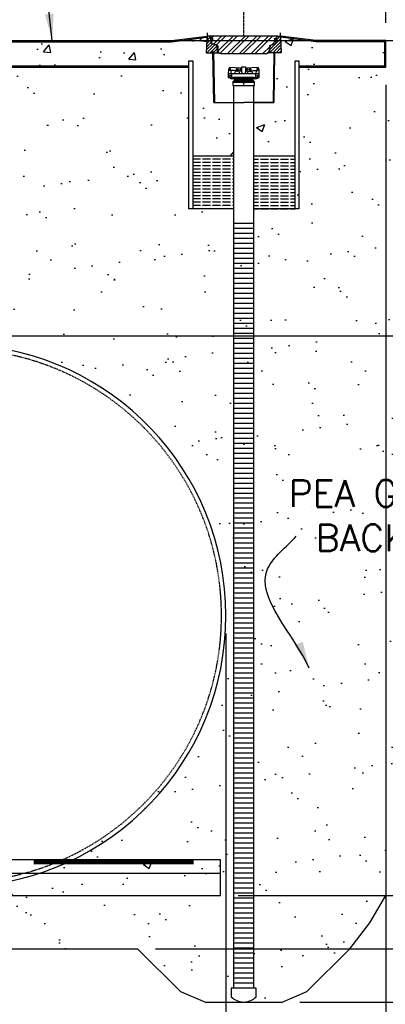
# Model space of a CAD drawing. Extents: x 1081 to 2220, y 0 to 2796.
# Tile 49 of 161: x 1829 to 1911, y 203 to 425. Entities that reach past the tile are written whole.
import ezdxf

# ---------------------------------------------------------------- set-up
doc = ezdxf.new("R2010")
doc.units = 0
doc.header["$MEASUREMENT"] = 0
doc.header["$PDSIZE"] = 1
doc.linetypes.add('CENTER1', pattern=[0.6625, 0.5, -0.075, 0.0125, -0.075])
doc.linetypes.add('HIDDEN3', pattern=[0.1875, 0.125, -0.0625])
doc.layers.get('DEFPOINTS').update_dxf_attribs({"linetype": 'CONTINUOUS'})
for name, color, linetype in [('ADAPTOR-RING', 3, 'CONTINUOUS'), ('BENTONITE', 3, 'CONTINUOUS'), ('BENTONITE-HATCH', 2, 'CONTINUOUS'), ('CENTERLINE', 3, 'CENTER1'), ('CONCRETE-HATCH', 2, 'CONTINUOUS'), ('DIM', 3, 'CONTINUOUS'), ('FREEZE-LINES', 8, 'CONTINUOUS'), ('MONITOR-WELL-COVER', 2, 'CONTINUOUS'), ('MONITOR-WELL-COVER-HATCH', 252, 'CONTINUOUS'), ('MONITOR-WELL-MANHOLE', 2, 'CONTINUOUS'), ('MONITOR-WELL-MANHOLE-HATCH', 7, 'CONTINUOUS'), ('PEAGRAVEL-HATCH', 3, 'CONTINUOUS'), ('PVC-4', 4, 'CONTINUOUS'), ('PVC-4-HATCH', 7, 'CONTINUOUS'), ('TANK-ANCHOR', 4, 'CONTINUOUS'), ('TANK-HOLE', 5, 'CONTINUOUS'), ('TANK-SLAB', 6, 'CONTINUOUS'), ('TANK-UST', 5, 'CONTINUOUS'), ('TEXT', 3, 'CONTINUOUS'), ('WELL-CAP', 3, 'CONTINUOUS')]:
    doc.layers.add(name, color=color, linetype=linetype)
doc.styles.add('SIMPLEX', font='simplex')
doc.dimstyles.new('DIM64', dxfattribs={"dimscale": 64, "dimtxt": 0.09375, "dimasz": 0.09375, "dimexe": 0.0625, "dimexo": 0.0625, "dimgap": 0.046875, "dimtad": 1, "dimdec": 4, "dimzin": 3, "dimdsep": 46, "dimlunit": 4, "dimtxsty": 'SIMPLEX', "dimcen": 0, "dimclrd": 256, "dimclre": 256, "dimclrt": 256, "dimadec": 0, "dimazin": 0, "dimtfac": 1, "dimtdec": 4, "dimtmove": 0, "dimatfit": 3, "dimfxl": 1, "dimfrac": 2, "dimtolj": 1, "dimtzin": 0, "dimarcsym": 0})
pattern_1 = [(45, (1451.304, 461.54994), (-0.3535534, 0.3535534), [])]

# ---------------------------------------------------------------- blocks, each defined once
blk = doc.blocks.new('*D15')
at = {"layer": 'DEFPOINTS', "color": 0, "transparency": 16777216}
for p in [(1875.12, 290.52), (1808.87, 173.52), (1808.87, 173.52)]:
    blk.add_point(p, dxfattribs=at)
at = {"layer": 'DIM', "lineweight": -2, "transparency": 16777216}
blk.add_line((1869.12, 173.52), (1814.87, 173.52), dxfattribs=at)
at = {"layer": 'DIM', "transparency": 16777216}
for points in [[(1814.87, 174.52), (1814.87, 172.52), (1808.87, 173.52)], [(1869.12, 174.52), (1869.12, 172.52), (1875.12, 173.52)]]:
    blk.add_solid(points, dxfattribs=at)
at = {"layer": 'DIM', "transparency": 16777216, "insert": (1841.96, 180.21), "char_height": 6, "attachment_point": 5, "style": 'SIMPLEX'}
blk.add_mtext('\\A1;5\'-6 1/4"', dxfattribs=at)
blk = doc.blocks.new('*D16')
at = {"layer": 'DEFPOINTS', "color": 0, "transparency": 16777216}
for p in [(1524.62, 290.52), (1875.12, 290.52), (1875.12, 155.02)]:
    blk.add_point(p, dxfattribs=at)
at = {"layer": 'DIM', "lineweight": -2, "transparency": 16777216}
for p, q in [((1524.62, 286.52), (1524.62, 151.02)), ((1875.12, 286.52), (1875.12, 151.02)), ((1530.62, 155.02), (1869.12, 155.02))]:
    blk.add_line(p, q, dxfattribs=at)
at = {"layer": 'DIM', "transparency": 16777216}
for points in [[(1530.62, 156.02), (1530.62, 154.02), (1524.62, 155.02)], [(1869.12, 156.02), (1869.12, 154.02), (1875.12, 155.02)]]:
    blk.add_solid(points, dxfattribs=at)
at = {"layer": 'DIM', "transparency": 16777216, "insert": (1699.87, 162.59), "char_height": 6, "attachment_point": 5, "style": 'SIMPLEX'}
blk.add_mtext('\\A1;29\'-2 1/2" (F.V. TANK LENGTH)', dxfattribs=at)
blk = doc.blocks.new('*D23')
at = {"layer": 'DEFPOINTS', "color": 0, "transparency": 16777216}
for p in [(1389.62, 410.01), (1911.12, 410.01), (1911.12, 136.52)]:
    blk.add_point(p, dxfattribs=at)
at = {"layer": 'DIM', "lineweight": -2, "transparency": 16777216}
for p, q in [((1389.62, 406.01), (1389.62, 132.52)), ((1911.12, 406.01), (1911.12, 132.52)), ((1395.62, 136.52), (1905.12, 136.52))]:
    blk.add_line(p, q, dxfattribs=at)
at = {"layer": 'DIM', "transparency": 16777216}
for points in [[(1395.62, 137.52), (1395.62, 135.52), (1389.62, 136.52)], [(1905.12, 137.52), (1905.12, 135.52), (1911.12, 136.52)]]:
    blk.add_solid(points, dxfattribs=at)
at = {"layer": 'DIM', "transparency": 16777216, "insert": (1650.37, 144.09), "char_height": 6, "attachment_point": 5, "style": 'SIMPLEX'}
blk.add_mtext('\\A1;43\'-5 1/2" (F.V. TANK SLAB)', dxfattribs=at)
blk = doc.blocks.new('*D24')
at = {"layer": 'DEFPOINTS', "color": 0, "transparency": 16777216}
for p in [(1911.12, 414.01), (1875.12, 155.02), (1911.12, 155.02)]:
    blk.add_point(p, dxfattribs=at)
at = {"layer": 'DIM', "lineweight": -2, "transparency": 16777216}
for p, q in [((1911.12, 410.01), (1911.12, 151.02)), ((1881.12, 155.02), (1905.12, 155.02))]:
    blk.add_line(p, q, dxfattribs=at)
at = {"layer": 'DIM', "transparency": 16777216}
for points in [[(1881.12, 156.02), (1881.12, 154.02), (1875.12, 155.02)], [(1905.12, 156.02), (1905.12, 154.02), (1911.12, 155.02)]]:
    blk.add_solid(points, dxfattribs=at)
at = {"layer": 'DIM', "transparency": 16777216, "insert": (1893.12, 161.59), "char_height": 6, "attachment_point": 5, "style": 'SIMPLEX'}
blk.add_mtext('\\A1;3\'-0"', dxfattribs=at)
blk = doc.blocks.new('*D25')
at = {"layer": 'DEFPOINTS', "color": 0, "transparency": 16777216}
for p in [(1811.37, 353.52), (2076.01, 353.52), (1873.87, 227.52)]:
    blk.add_point(p, dxfattribs=at)
at = {"layer": 'DIM', "lineweight": -2, "transparency": 16777216}
for p, q in [((1815.37, 353.52), (2080.01, 353.52)), ((2076.01, 233.52), (2076.01, 347.52)), ((1877.87, 227.52), (2080.01, 227.52))]:
    blk.add_line(p, q, dxfattribs=at)
at = {"layer": 'DIM', "transparency": 16777216}
for points in [[(2075.01, 347.52), (2077.01, 347.52), (2076.01, 353.52)], [(2075.01, 233.52), (2077.01, 233.52), (2076.01, 227.52)]]:
    blk.add_solid(points, dxfattribs=at)
at = {"layer": 'DIM', "transparency": 16777216, "insert": (2068.44, 290.52), "char_height": 6, "attachment_point": 5, "rotation": 90, "style": 'SIMPLEX'}
blk.add_mtext('\\A1;10\'-6" O.D. (F.V.)', dxfattribs=at)
blk = doc.blocks.new('*D26')
at = {"layer": 'DEFPOINTS', "color": 0, "transparency": 16777216}
for p in [(1873.87, 227.52), (1887.75, 203.53), (2076.01, 203.53)]:
    blk.add_point(p, dxfattribs=at)
at = {"layer": 'DIM', "lineweight": -2, "transparency": 16777216}
for p, q in [((1877.87, 227.52), (2080.01, 227.52)), ((2076.01, 221.52), (2076.01, 209.53)), ((1891.75, 203.53), (2080.01, 203.53))]:
    blk.add_line(p, q, dxfattribs=at)
at = {"layer": 'DIM', "transparency": 16777216}
for points in [[(2075.01, 221.52), (2077.01, 221.52), (2076.01, 227.52)], [(2075.01, 209.53), (2077.01, 209.53), (2076.01, 203.53)]]:
    blk.add_solid(points, dxfattribs=at)
at = {"layer": 'DIM', "transparency": 16777216, "insert": (2069.44, 215.52), "char_height": 6, "attachment_point": 5, "rotation": 90, "style": 'SIMPLEX'}
blk.add_mtext("\\A1;2'", dxfattribs=at)
blk = doc.blocks.new('*D27')
at = {"layer": 'DEFPOINTS', "color": 0, "transparency": 16777216}
for p in [(1873.87, 227.52), (2057.51, 227.52), (1855.24, 215.52)]:
    blk.add_point(p, dxfattribs=at)
at = {"layer": 'TEXT', "lineweight": -2, "transparency": 16777216}
for p, q in [((2057.51, 233.52), (2057.51, 239.52)), ((1877.87, 227.52), (2061.51, 227.52)), ((2057.51, 215.52), (2057.51, 227.52)), ((1859.24, 215.52), (2061.51, 215.52)), ((2057.51, 209.52), (2057.51, 203.52))]:
    blk.add_line(p, q, dxfattribs=at)
at = {"layer": 'TEXT', "transparency": 16777216}
for points in [[(2056.51, 233.52), (2058.51, 233.52), (2057.51, 227.52)], [(2056.51, 209.52), (2058.51, 209.52), (2057.51, 215.52)]]:
    blk.add_solid(points, dxfattribs=at)
at = {"layer": 'TEXT', "transparency": 16777216, "insert": (2050.94, 221.52), "char_height": 6, "attachment_point": 5, "rotation": 90, "style": 'SIMPLEX'}
blk.add_mtext("\\A1;1'", dxfattribs=at)
blk = doc.blocks.new('*D28')
at = {"layer": 'DEFPOINTS', "color": 0, "transparency": 16777216}
for p in [(1879.12, 437.25), (1879.12, 437.25), (1911.12, 420.01)]:
    blk.add_point(p, dxfattribs=at)
at = {"layer": 'DIM', "lineweight": -2, "transparency": 16777216}
for p, q in [((1911.12, 424.01), (1911.12, 441.25)), ((1905.12, 437.25), (1885.12, 437.25))]:
    blk.add_line(p, q, dxfattribs=at)
at = {"layer": 'DIM', "transparency": 16777216}
for points in [[(1885.12, 438.25), (1885.12, 436.25), (1879.12, 437.25)], [(1905.12, 438.25), (1905.12, 436.25), (1911.12, 437.25)]]:
    blk.add_solid(points, dxfattribs=at)
at = {"layer": 'DIM', "transparency": 16777216, "insert": (1895.12, 443.83), "char_height": 6, "attachment_point": 5, "style": 'SIMPLEX'}
blk.add_mtext('\\A1;2\'-8"', dxfattribs=at)
blk = doc.blocks.new('*D62')
at = {"layer": 'DEFPOINTS', "color": 0, "transparency": 16777216}
for p in [(2039.51, 420.01), (2076.01, 420.01), (1811.37, 353.52)]:
    blk.add_point(p, dxfattribs=at)
at = {"layer": 'DIM', "lineweight": -2, "transparency": 16777216}
for p, q in [((2043.51, 420.01), (2080.01, 420.01)), ((2076.01, 359.52), (2076.01, 414.01)), ((1815.37, 353.52), (2080.01, 353.52))]:
    blk.add_line(p, q, dxfattribs=at)
at = {"layer": 'DIM', "transparency": 16777216}
for points in [[(2075.01, 414.01), (2077.01, 414.01), (2076.01, 420.01)], [(2075.01, 359.52), (2077.01, 359.52), (2076.01, 353.52)]]:
    blk.add_solid(points, dxfattribs=at)
at = {"layer": 'DIM', "transparency": 16777216, "insert": (2069.44, 386.76), "char_height": 6, "attachment_point": 5, "rotation": 90, "style": 'SIMPLEX'}
blk.add_mtext('\\A1;60"', dxfattribs=at)

msp = doc.modelspace()

# ---------------------------------------------------------------- hatches: boundary and pattern name
at = {"layer": 'BENTONITE-HATCH', "linetype": 'Continuous'}
h = msp.add_hatch(dxfattribs=at)
h.set_pattern_fill('ACAD_ISO02W100,_I', color=256, scale=0.15, style=2)
h.set_pattern_definition([(180, (1421.6218, 388.06986), (0, 0.75), [1.8, -0.45])])
h.paths.add_polyline_path([(1876.87181, 394.06986), (1867.53102, 394.06986), (1867.53102, 382.06986), (1876.87181, 382.06986)])
h = msp.add_hatch(dxfattribs=at)
h.set_pattern_fill('ACAD_ISO02W100,_I', color=256, scale=0.15, style=2)
h.set_pattern_definition([(0, (1421.6218, 388.06986), (0, 0.75), [1.8, -0.45])])
h.paths.add_polyline_path([(1881.37181, 394.06986), (1890.71261, 394.06986), (1890.71261, 382.06986), (1881.37181, 382.06986)])
at = {"layer": 'CONCRETE-HATCH'}
h = msp.add_hatch(dxfattribs=at)
h.set_pattern_fill('AR-CONC', color=256, scale=2.67, style=0)
h.set_pattern_definition([(50, (1423.872, 394.07), (19.15085, -1.6755), [2.0025, -22.0275]), (355, (1423.872, 394.07), (-3.7047, 20.0835), [1.602, -17.622]), (100.4514, (1425.468, 393.93), (15.4462, 18.408), [1.7019, -18.7205]), (46.184, (1423.872, 399.41), (28.4953, -4.4194), [3.0038, -33.0412]), (96.6356, (1426.246, 399.042), (24.9555, 26.009), [2.5528, -28.0807]), (351.184, (1423.872, 399.41), (24.9555, 26.009), [2.403, -26.433]), (21, (1426.542, 398.075), (15.9374, -10.7499), [2.0025, -22.0275]), (326, (1426.542, 398.075), (6.4965, 19.3615), [1.602, -17.622]), (71.4514, (1427.87, 397.179), (22.43394, 8.6116), [1.7019, -18.7205]), (37.5, (1423.872, 394.07), (0.32467, 8.88827), [0, -17.4084, 0, -17.889, 0, -17.68875]), (7.5, (1423.872, 394.07), (7.02396, 10.5308), [0, -10.1994, 0, -17.0079, 0, -6.74175]), (327.5, (1417.918, 394.07), (14.25306, -0.60222), [0, -6.675, 0, -20.826, 0, -27.6345]), (317.5, (1415.248, 394.07), (15.57107, 2.6728), [0, -8.6775, 0, -13.8306, 0, -19.6245])])
h.paths.add_polyline_path([(1797.00629, 417.96405), (1797.04578, 417.96405), (1797.08744, 417.72783), (1798.5037, 417.72783), (1798.32058, 421.22205), (1810.28811, 419.72611), (1862.88944, 419.72611), (1870.85698, 420.72205), (1870.67385, 417.22783), (1872.15757, 417.22783), (1872.37184, 406.06686), (1872.52806, 406.06986), (1876.87181, 406.06986), (1876.87181, 394.06986), (1867.65011, 394.06986), (1867.65011, 415.39791), (1866.80636, 415.39791), (1866.80636, 414.28861), (1797.37037, 414.28861)])
h = msp.add_hatch(dxfattribs=at)
h.set_pattern_fill('AR-CONC', color=256, scale=2.67, style=0)
h.set_pattern_definition([(50, (1389.903, 394.07), (19.15085, -1.6755), [2.0025, -22.0275]), (355, (1389.903, 394.07), (-3.70466, 20.0835), [1.602, -17.622]), (100.4514, (1391.499, 393.93), (15.4462, 18.40804), [1.70186, -18.7205]), (46.184, (1389.903, 399.41), (28.4953, -4.4194), [3.0038, -33.0412]), (96.6356, (1392.278, 399.042), (24.9555, 26.009), [2.5528, -28.0807]), (351.184, (1389.903, 399.41), (24.9555, 26.009), [2.403, -26.433]), (21, (1392.573, 398.075), (15.9374, -10.74992), [2.0025, -22.0275]), (326, (1392.573, 398.075), (6.4965, 19.3615), [1.602, -17.622]), (71.4514, (1393.901, 397.179), (22.43394, 8.61156), [1.70186, -18.7205]), (37.5, (1389.903, 394.07), (0.32467, 8.88827), [0, -17.4084, 0, -17.889, 0, -17.68875]), (7.5, (1389.903, 394.07), (7.02396, 10.5308), [0, -10.1994, 0, -17.0079, 0, -6.74175]), (327.5, (1383.949, 394.07), (14.25306, -0.602215), [0, -6.675, 0, -20.826, 0, -27.6345]), (317.5, (1381.279, 394.07), (15.57107, 2.6728), [0, -8.6775, 0, -13.8306, 0, -19.6245])])
h.paths.add_polyline_path([(1887.38665, 420.72205), (1895.35419, 419.72611), (1910.84056, 419.72611), (1910.84056, 414.28861), (1891.55636, 414.28861), (1891.55636, 415.39791), (1890.71261, 415.39791), (1890.71261, 394.06986), (1881.37181, 394.06986), (1881.37181, 406.06986), (1885.71556, 406.06986), (1885.87179, 406.06686), (1886.08606, 417.22783), (1887.56978, 417.22783)])
at = {"layer": 'CONCRETE-HATCH', "linetype": 'Continuous'}
h = msp.add_hatch(dxfattribs=at)
h.set_pattern_fill('AR-CONC', color=256, scale=2.67, style=0)
h.set_pattern_definition([(50, (1262.166, -1008.733), (19.15085, -1.67548), [2.0025, -22.0275]), (355, (1262.166, -1008.733), (-3.70466, 20.08353), [1.602, -17.622]), (100.4514, (1263.762, -1008.873), (15.4462, 18.40804), [1.70186, -18.7205]), (46.1842, (1262.166, -1003.393), (28.49534, -4.41936), [3.00375, -33.04125]), (96.6356, (1264.54, -1003.76), (24.9555, 26.00895), [2.5528, -28.08074]), (351.1842, (1262.166, -1003.393), (24.9555, 26.00897), [2.403, -26.433]), (21, (1264.836, -1004.728), (15.93742, -10.74992), [2.0025, -22.0275]), (326, (1264.836, -1004.728), (6.49652, 19.3615), [1.602, -17.622]), (71.4514, (1266.164, -1005.624), (22.43394, 8.61156), [1.70186, -18.7205]), (37.5, (1262.166, -1008.733), (0.324668, 8.888266), [0, -17.4084, 0, -17.889, 0, -17.68875]), (7.5, (1262.166, -1008.733), (7.023957, 10.53079), [0, -10.1994, 0, -17.0079, 0, -6.74175]), (327.5, (1256.212, -1008.733), (14.25306, -0.602215), [0, -6.675, 0, -20.826, 0, -27.6345]), (317.5, (1253.542, -1008.733), (15.57107, 2.6728), [0, -8.6775, 0, -13.8306, 0, -19.6245])])
h.paths.add_polyline_path([(1699.87181, 227.51592), (1873.87181, 227.51592), (1873.87181, 235.51592), (1699.87181, 235.51592)])
at = {"layer": 'MONITOR-WELL-COVER-HATCH'}
h = msp.add_hatch(dxfattribs=at)
h.set_pattern_fill('ANSI32', color=256, scale=5, style=0)
edge = h.paths.add_edge_path()
edge.add_line((1884.32602, 417.08019), (1873.9176, 417.08019))
edge.add_arc((1873.9176, 417.67074), 0.59055, 182.9998438, 270, ccw=False)
edge.add_line((1873.32786, 417.63984), (1873.26869, 418.76904))
edge.add_arc((1873.03279, 418.75668), 0.23622, 2.9998438, 75)
edge.add_line((1873.09393, 418.98485), (1872.14131, 419.2401))
edge.add_arc((1872.24321, 419.62039), 0.3937, 186.3110293, 255, ccw=False)
edge.add_line((1871.85189, 419.57711), (1871.79713, 420.07232))
edge.add_line((1871.79713, 420.07232), (1872.11209, 420.07232))
edge.add_line((1872.11209, 420.07232), (1872.11209, 420.54476))
edge.add_line((1872.11209, 420.54476), (1871.6987, 420.54476))
edge.add_line((1871.6987, 420.54476), (1871.6987, 420.91877))
edge.add_line((1871.6987, 420.91877), (1871.74984, 421.00736))
edge.add_line((1871.74984, 421.00736), (1886.49378, 421.00736))
edge.add_line((1886.49378, 421.00736), (1886.54493, 420.91877))
edge.add_line((1886.54493, 420.91877), (1886.54493, 420.54476))
edge.add_line((1886.54493, 420.54476), (1886.13154, 420.54476))
edge.add_line((1886.13154, 420.54476), (1886.13154, 420.07232))
edge.add_line((1886.13154, 420.07232), (1886.4465, 420.07232))
edge.add_line((1886.4465, 420.07232), (1886.39173, 419.57711))
edge.add_arc((1886.00042, 419.62039), 0.3937, 285, 353.6889707, ccw=False)
edge.add_line((1886.10232, 419.2401), (1885.1497, 418.98485))
edge.add_arc((1885.21084, 418.75668), 0.23622, 105, 177.0001562)
edge.add_line((1884.97494, 418.76904), (1884.91576, 417.63984))
edge.add_arc((1884.32602, 417.67074), 0.59055, 270, 357.0001562, ccw=False)
at = {"layer": 'MONITOR-WELL-MANHOLE-HATCH'}
h = msp.add_hatch(dxfattribs=at)
h.set_pattern_fill('LINE', color=256, scale=4, angle=45, style=0)
h.set_pattern_definition(pattern_1)
h.paths.add_polyline_path([(1870.87193, 421.00736), (1871.52731, 421.00736, -0.363970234), (1871.60485, 420.94229), (1871.65933, 420.63334), (1871.65933, 420.41539), (1871.73807, 420.27901), (1871.80766, 419.48356, 0.315298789), (1871.98185, 419.27598), (1872.84797, 419.0439, -0.324919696), (1873.13924, 418.68422), (1873.21556, 417.22783), (1872.40965, 417.22783), (1872.36799, 417.46405), (1872.17126, 417.46405), (1872.13177, 417.46405), (1872.09012, 417.22783), (1870.67385, 417.22783)])
h = msp.add_hatch(dxfattribs=at)
h.set_pattern_fill('LINE', color=256, scale=4, angle=45, style=0)
h.set_pattern_definition(pattern_1)
h.paths.add_polyline_path([(1885.10439, 418.68422, -0.324919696), (1885.39565, 419.0439), (1886.26178, 419.27598, 0.315298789), (1886.43596, 419.48356), (1886.50556, 420.27901), (1886.5843, 420.41539), (1886.5843, 420.63334), (1886.63877, 420.94229, -0.363970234), (1886.71632, 421.00736), (1887.3717, 421.00736), (1887.56978, 417.22783), (1886.15351, 417.22783), (1886.11186, 417.46405), (1885.87564, 417.46405), (1885.83398, 417.22783), (1885.02806, 417.22783)])
at = {"layer": 'PEAGRAVEL-HATCH'}
h = msp.add_hatch(dxfattribs=at)
h.set_pattern_fill('AR-SAND', color=256, scale=7.5, style=0)
h.set_pattern_definition([(37.5, (1276.802, 290.116), (-0.47245, 14.45118), [0, -11.4, 0, -12.75, 0, -12.1875]), (7.5, (1276.802, 290.116), (13.27333, 21.1661), [0, -6.15, 0, -10.275, 0, -3.9375]), (327.5, (1267.577, 290.116), (23.35606, 0.04244), [0, -3.75, 0, -13.5, 0, -17.625]), (317.5, (1267.577, 290.116), (22.54595, 6.58257), [0, -1.875, 0, -8.85, 0, -10.125])])
h.paths.add_polyline_path([(1887.99264, 413.60771), (1907.5581, 413.60771), (1907.5581, 417.60771), (2023.9417, 417.60771), (1972.72137, 362.26667), (1969.55938, 357.5363), (1968.52267, 353.85713), (1966.91575, 349.65237), (1964.84232, 344.922), (1962.71705, 339.14045), (1960.07342, 330.73092), (1957.48163, 325.47496), (1955.19932, 321.32573), (1954.31964, 319.16781), (1953.28292, 316.53983), (1951.67601, 313.91185), (1949.03238, 308.65589), (1947.4773, 304.45112), (1945.55466, 299.2964), (1943.66588, 293.47182), (1942.34383, 290.70443), (1942.10228, 290.11627), (1877.8081, 290.11627), (1877.8081, 381.67021), (1887.99264, 381.67021)])
h.paths.add_polyline_path([(1939.36699, 303.14401), (1880.36699, 303.14401), (1880.36699, 322.14401), (1939.36699, 322.14401)], flags=24)
h = msp.add_hatch(dxfattribs=at)
h.set_pattern_fill('AR-SAND', color=256, scale=7.5, style=0)
h.set_pattern_definition([(37.5, (1431.903, 401.744), (-0.47245, 14.45118), [0, -11.4, 0, -12.75, 0, -12.1875]), (7.5, (1431.903, 401.744), (13.2733, 21.1661), [0, -6.15, 0, -10.275, 0, -3.9375]), (327.5, (1422.678, 401.744), (23.35606, 0.04244), [0, -3.75, 0, -13.5, 0, -17.625]), (317.5, (1422.678, 401.744), (22.54595, 6.5826), [0, -1.875, 0, -8.85, 0, -10.125])])
h.paths.add_polyline_path([(1867.65011, 413.87829), (1867.65011, 401.7437), (1810.90561, 401.7437), (1810.90561, 413.87829)])
h = msp.add_hatch(dxfattribs=at)
h.set_pattern_fill('AR-SAND', color=256, scale=7.5, style=0)
h.set_pattern_definition([(37.5, (1427.436, 353.116), (-0.47245, 14.45118), [0, -11.4, 0, -12.75, 0, -12.1875]), (7.5, (1427.436, 353.116), (13.2733, 21.1661), [0, -6.15, 0, -10.275, 0, -3.9375]), (327.5, (1418.21, 353.116), (23.35606, 0.04244), [0, -3.75, 0, -13.5, 0, -17.625]), (317.5, (1418.21, 353.116), (22.54595, 6.5826), [0, -1.875, 0, -8.85, 0, -10.125])])
edge = h.paths.add_edge_path()
edge.add_line((1805.3081, 401.47312), (1863.24264, 401.47312))
edge.add_line((1863.24264, 401.47312), (1863.24264, 381.67021))
edge.add_line((1863.24264, 381.67021), (1873.3081, 381.67021))
edge.add_line((1873.3081, 381.67021), (1873.3081, 353.11627))
edge.add_line((1873.3081, 353.11627), (1805.3081, 353.11627))
edge.add_line((1805.3081, 353.11627), (1805.3081, 363.1892))
edge.add_line((1805.3081, 363.1892), (1807.69948, 363.1892))
edge.add_ellipse((1807.64445, 363.7842), major_axis=(0, -0.595), ratio=0.479200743, start_angle=0, end_angle=180)
edge.add_ellipse((1807.64445, 364.9742), major_axis=(0, -0.595), ratio=0.479200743, start_angle=360, end_angle=540, ccw=False)
edge.add_ellipse((1807.64445, 364.9742), major_axis=(0, -0.595), ratio=0.479200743, start_angle=180, end_angle=360, ccw=False)
edge.add_line((1807.64445, 365.5692), (1805.3081, 365.5692))
edge.add_line((1805.3081, 365.5692), (1805.3081, 369.85879))
edge.add_line((1805.3081, 369.85879), (1807.64445, 369.85879))
edge.add_ellipse((1807.64445, 370.10879), major_axis=(0, -0.25), ratio=0.479200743, start_angle=0, end_angle=180)
edge.add_ellipse((1807.64445, 370.60879), major_axis=(0, 0.25), ratio=0.479200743, start_angle=180, end_angle=360)
edge.add_line((1807.64445, 370.85879), (1805.3081, 370.85879))
edge.add_line((1805.3081, 370.85879), (1805.3081, 401.47312))
h = msp.add_hatch(dxfattribs=at)
h.set_pattern_fill('AR-SAND', color=256, scale=7.5, style=0)
h.set_pattern_definition([(37.5, (1421.838, 290.387), (-0.47245, 14.45118), [0, -11.4, 0, -12.75, 0, -12.1875]), (7.5, (1421.838, 290.387), (13.2733, 21.1661), [0, -6.15, 0, -10.275, 0, -3.9375]), (327.5, (1412.613, 290.387), (23.35606, 0.04244), [0, -3.75, 0, -13.5, 0, -17.625]), (317.5, (1412.613, 290.387), (22.54595, 6.5826), [0, -1.875, 0, -8.85, 0, -10.125])])
h.paths.add_polyline_path([(1818.94162, 351.38686), (1814.40561, 351.38686), (1813.40561, 353.38686), (1878.90561, 353.38686), (1878.90561, 290.38686), (1877.15561, 290.38686, 0.400591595)])
h = msp.add_hatch(dxfattribs=at)
h.set_pattern_fill('AR-SAND', color=256, scale=7.5, style=0)
h.set_pattern_definition([(37.5, (1355.993, 203.502), (-0.47245, 14.45118), [0, -11.4, 0, -12.75, 0, -12.1875]), (7.5, (1355.993, 203.502), (13.2733, 21.1661), [0, -6.15, 0, -10.275, 0, -3.9375]), (327.5, (1346.768, 203.502), (23.35606, 0.04244), [0, -3.75, 0, -13.5, 0, -17.625]), (317.5, (1346.768, 203.502), (22.54595, 6.5826), [0, -1.875, 0, -8.85, 0, -10.125])])
h.paths.add_polyline_path([(1880.45678, 290.48988), (1944.75097, 290.48988), (1943.28366, 286.91693), (1941.90803, 283.57637), (1939.3862, 278.73085), (1935.92296, 271.67465), (1931.43901, 264.10669), (1929.59899, 260.11154), (1927.00719, 254.85558), (1925.91864, 252.2276), (1921.72535, 244.87151), (1917.00287, 236.98532), (1910.20678, 227.48988), (1906.56647, 221.36299), (1902.08906, 215.4946), (1892.43221, 205.83775), (1886.83401, 203.50196), (1878.20678, 203.50196, 0.201565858), (1881.01928, 204.68378), (1881.01928, 206.65253), (1880.45678, 206.65253)])
h.paths.add_polyline_path([(1874.20678, 290.48988), (1875.95678, 290.48988), (1875.95678, 206.65253), (1875.39428, 206.65253), (1875.39428, 204.68378, 0.201565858), (1878.20678, 203.50196), (1869.57955, 203.50196), (1863.98136, 205.83775), (1854.3245, 215.4946), (1807.95678, 215.49459), (1807.95678, 227.48988), (1810.45678, 227.48988), (1865.45678, 227.48988), (1865.45678, 235.48988), (1839.67571, 235.48988, 0.287899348)])
at = {"layer": 'TANK-SLAB'}
for points in [[(1798.32058, 421.22205), (1798.30562, 421.50736), (1810.30562, 420.00736), (1862.87193, 420.00736), (1870.87193, 421.00736), (1870.85698, 420.72205), (1862.88944, 419.72611), (1810.28811, 419.72611)], [(1887.38665, 420.72205), (1887.3717, 421.00736), (1895.3717, 420.00736), (1911.12181, 420.00736), (1911.12181, 414.00736), (1891.55636, 414.00736), (1891.55636, 414.28861), (1910.84056, 414.28861), (1910.84056, 419.72611), (1895.35419, 419.72611)], [(1797.37037, 414.28861), (1866.80636, 414.28861), (1866.80636, 414.00736), (1797.39823, 414.00736)]]:
    msp.add_hatch(color=256, dxfattribs=at).paths.add_polyline_path(points)

# ---------------------------------------------------------------- linework, layer by layer
at = {"layer": 'ADAPTOR-RING', "color": 7}
for p, q in [((1876.69553, 410.6562), (1881.5481, 410.6562)), ((1881.37265, 410.82968), (1876.87098, 410.82968)), ((1881.24761, 411.39907), (1876.99601, 411.39907)), ((1881.24761, 411.0462), (1876.99601, 411.0462))]:
    msp.add_line(p, q, dxfattribs=at)
at = {"layer": 'ADAPTOR-RING', "linetype": 'Continuous'}
msp.add_line((1881.5481, 410.6562), (1876.69553, 410.6562), dxfattribs=at)
at = {"layer": 'ADAPTOR-RING'}
msp.add_lwpolyline([(1881.41885, 411.64269), (1876.82425, 411.64269), (1876.87155, 411.61526), (1876.82425, 411.64269), (1876.87142, 411.61533, -0.26744243), (1876.99601, 411.39907), (1876.99601, 411.0462, -0.267926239), (1876.87103, 410.82971), (1876.75802, 410.76445, 0.267926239), (1876.69553, 410.6562), (1876.69553, 409.83827), (1881.5481, 409.83827), (1881.5481, 410.6562, 0.267926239), (1881.48561, 410.76445), (1881.3726, 410.82971, -0.267926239), (1881.24761, 411.0462), (1881.24761, 411.39907, -0.26744243), (1881.37221, 411.61533), (1881.41938, 411.64269), (1881.37208, 411.61526), (1881.41938, 411.64269)], format="xyb", dxfattribs=at)
at = {"layer": 'ADAPTOR-RING', "linetype": 'Continuous'}
msp.add_lwpolyline([(1879.01289, 410.24733), (1879.06735, 410.34166), (1879.17627, 410.34166), (1879.23074, 410.24733), (1879.17627, 410.15301), (1879.06735, 410.15301)], close=True, dxfattribs=at)
at = {"layer": 'BENTONITE', "linetype": 'Continuous'}
for p, q in [((1867.65011, 394.06986), (1876.87181, 394.06986)), ((1881.37181, 394.06986), (1890.71261, 394.06986))]:
    msp.add_line(p, q, dxfattribs=at)
for points in [[(1876.87181, 382.06986), (1866.80636, 382.06986), (1866.80636, 415.39791), (1867.65011, 415.39791), (1867.65011, 382.06986)], [(1890.71261, 382.06986), (1890.71261, 415.39791), (1891.55636, 415.39791), (1891.55636, 382.06986), (1881.37181, 382.06986)]]:
    msp.add_lwpolyline(points, dxfattribs=at)
at = {"layer": 'CENTERLINE', "linetype": 'CENTER1', "ltscale": 0.5}
msp.add_lwpolyline([(1879.12181, 421.00736), (1879.12181, 465.14738)], dxfattribs=at)
at = {"layer": 'DEFPOINTS'}
for points in [[(1870.90839, 421.70302), (1870.67385, 417.22783), (1872.15757, 417.22783), (1872.37184, 406.06686), (1872.52806, 406.06986), (1879.12181, 406.06986)], [(1887.33524, 421.70302), (1887.56978, 417.22783), (1886.08606, 417.22783), (1885.87179, 406.06686), (1885.71556, 406.06986), (1879.12181, 406.06986)]]:
    msp.add_lwpolyline(points, dxfattribs=at)
at = {"layer": 'FREEZE-LINES', "linetype": 'Continuous'}
msp.add_line((1080.74363, 420.00736), (2124.74363, 420.00736), dxfattribs=at)
at = {"layer": 'MONITOR-WELL-COVER', "linetype": 'Continuous'}
msp.add_lwpolyline([(1873.9176, 417.08019), (1884.32602, 417.08019, 0.398960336), (1884.91576, 417.63984), (1884.97494, 418.76904, -0.32492045), (1885.1497, 418.98485), (1886.10232, 419.2401, 0.309020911), (1886.39173, 419.57711), (1886.4465, 420.07232), (1886.13154, 420.07232), (1886.13154, 420.54476), (1886.54493, 420.54476), (1886.54493, 420.91877), (1886.49378, 421.00736), (1871.74984, 421.00736), (1871.6987, 420.91877), (1871.6987, 420.54476), (1872.11209, 420.54476), (1872.11209, 420.07232), (1871.79713, 420.07232), (1871.85189, 419.57711, 0.309020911), (1872.14131, 419.2401), (1873.09393, 418.98485, -0.32492045), (1873.26869, 418.76904), (1873.32786, 417.63984, 0.398960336)], format="xyb", close=True, dxfattribs=at)
at = {"layer": 'MONITOR-WELL-MANHOLE', "color": 7}
for p, q in [((1886.71632, 421.00736), (1871.52731, 421.00736)), ((1873.21556, 417.22783), (1873.52699, 417.22783)), ((1885.02806, 417.22783), (1884.71664, 417.22783))]:
    msp.add_line(p, q, dxfattribs=at)
at = {"layer": 'MONITOR-WELL-MANHOLE', "color": 7, "linetype": 'Continuous'}
for p, q in [((1872.52806, 406.06986), (1876.87181, 406.06986)), ((1881.37181, 406.06986), (1885.71556, 406.06986))]:
    msp.add_line(p, q, dxfattribs=at)
at = {"layer": 'MONITOR-WELL-MANHOLE', "linetype": 'Continuous'}
for points in [[(1872.36799, 417.46405), (1872.40965, 417.22783), (1873.21556, 417.22783), (1873.13924, 418.68422, 0.324919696), (1872.84797, 419.0439), (1871.98185, 419.27598, -0.315298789), (1871.80766, 419.48356), (1871.73807, 420.27901), (1871.65933, 420.41539), (1871.65933, 420.63334), (1871.60485, 420.94229, 0.363970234), (1871.52731, 421.00736), (1870.87193, 421.00736), (1870.67385, 417.22783), (1872.09012, 417.22783), (1872.13177, 417.46405)], [(1885.87564, 417.46405), (1885.83398, 417.22783), (1885.02806, 417.22783), (1885.10439, 418.68422, -0.324919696), (1885.39565, 419.0439), (1886.26178, 419.27598, 0.315298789), (1886.43596, 419.48356), (1886.50556, 420.27901), (1886.5843, 420.41539), (1886.5843, 420.63334), (1886.63877, 420.94229, -0.363970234), (1886.71632, 421.00736), (1887.3717, 421.00736), (1887.56978, 417.22783), (1886.15351, 417.22783), (1886.11186, 417.46405)]]:
    msp.add_lwpolyline(points, format="xyb", close=True, dxfattribs=at)
for points in [[(1872.30931, 417.46405), (1872.52806, 406.06986), (1872.37184, 406.06686), (1872.15309, 417.46105)], [(1885.93431, 417.46405), (1885.71556, 406.06986), (1885.87179, 406.06686), (1886.09054, 417.46105)]]:
    msp.add_lwpolyline(points, close=True, dxfattribs=at)
at = {"layer": 'PVC-4'}
for p, q in [((1876.87181, 206.67857), (1876.87181, 409.83827)), ((1881.37181, 206.67857), (1881.37181, 409.83827))]:
    msp.add_line(p, q, dxfattribs=at)
msp.add_lwpolyline([(1876.30931, 204.70982, 0.420204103), (1881.93431, 204.70982), (1881.93431, 206.67857), (1876.30931, 206.67857)], format="xyb", close=True, dxfattribs=at)
at = {"layer": 'PVC-4-HATCH', "linetype": 'Continuous'}
for points in [[(1881.37181, 378.80357), (1876.87181, 378.80357)], [(1881.37181, 377.67857), (1876.87181, 377.67857)], [(1881.37181, 376.55357), (1876.87181, 376.55357)], [(1881.37181, 375.42857), (1876.87181, 375.42857)], [(1881.37181, 374.30357), (1876.87181, 374.30357)], [(1881.37181, 373.17857), (1876.87181, 373.17857)], [(1881.37181, 372.05357), (1876.87181, 372.05357)], [(1881.37181, 370.92857), (1876.87181, 370.92857)], [(1881.37181, 369.80357), (1876.87181, 369.80357)], [(1881.37181, 368.67857), (1876.87181, 368.67857)], [(1881.37181, 367.55357), (1876.87181, 367.55357)], [(1881.37181, 366.42857), (1876.87181, 366.42857)], [(1881.37181, 365.30357), (1876.87181, 365.30357)], [(1881.37181, 364.17857), (1876.87181, 364.17857)], [(1881.37181, 363.05357), (1876.87181, 363.05357)], [(1881.37181, 361.92857), (1876.87181, 361.92857)], [(1881.37181, 360.80357), (1876.87181, 360.80357)], [(1881.37181, 359.67857), (1876.87181, 359.67857)], [(1881.37181, 358.55357), (1876.87181, 358.55357)], [(1881.37181, 357.42857), (1876.87181, 357.42857)], [(1881.37181, 356.30357), (1876.87181, 356.30357)], [(1881.37181, 355.17857), (1876.87181, 355.17857)], [(1881.37181, 354.05357), (1876.87181, 354.05357)], [(1881.37181, 352.92857), (1876.87181, 352.92857)], [(1881.37181, 351.80357), (1876.87181, 351.80357)], [(1881.37181, 350.67857), (1876.87181, 350.67857)], [(1881.37181, 349.55357), (1876.87181, 349.55357)], [(1881.37181, 348.42857), (1876.87181, 348.42857)], [(1881.37181, 347.30357), (1876.87181, 347.30357)], [(1881.37181, 346.17857), (1876.87181, 346.17857)], [(1881.37181, 345.05357), (1876.87181, 345.05357)], [(1881.37181, 343.92857), (1876.87181, 343.92857)], [(1881.37181, 342.80357), (1876.87181, 342.80357)], [(1881.37181, 341.67857), (1876.87181, 341.67857)], [(1881.37181, 340.55357), (1876.87181, 340.55357)], [(1881.37181, 339.42857), (1876.87181, 339.42857)], [(1881.37181, 338.30357), (1876.87181, 338.30357)], [(1881.37181, 337.17857), (1876.87181, 337.17857)], [(1881.37181, 336.05357), (1876.87181, 336.05357)], [(1881.37181, 334.92857), (1876.87181, 334.92857)], [(1881.37181, 333.80357), (1876.87181, 333.80357)], [(1881.37181, 332.67857), (1876.87181, 332.67857)], [(1881.37181, 331.55357), (1876.87181, 331.55357)], [(1881.37181, 330.42857), (1876.87181, 330.42857)], [(1881.37181, 329.30357), (1876.87181, 329.30357)], [(1881.37181, 328.17857), (1876.87181, 328.17857)], [(1881.37181, 327.05357), (1876.87181, 327.05357)], [(1881.37181, 325.92857), (1876.87181, 325.92857)], [(1881.37181, 324.80357), (1876.87181, 324.80357)], [(1881.37181, 323.67857), (1876.87181, 323.67857)], [(1881.37181, 322.55357), (1876.87181, 322.55357)], [(1881.37181, 321.42857), (1876.87181, 321.42857)], [(1881.37181, 320.30357), (1876.87181, 320.30357)], [(1881.37181, 319.17857), (1876.87181, 319.17857)], [(1881.37181, 318.05357), (1876.87181, 318.05357)], [(1881.37181, 316.92857), (1876.87181, 316.92857)], [(1881.37181, 315.80357), (1876.87181, 315.80357)], [(1881.37181, 314.67857), (1876.87181, 314.67857)], [(1881.37181, 313.55357), (1876.87181, 313.55357)], [(1881.37181, 312.42857), (1876.87181, 312.42857)], [(1881.37181, 311.30357), (1876.87181, 311.30357)], [(1881.37181, 310.17857), (1876.87181, 310.17857)], [(1881.37181, 309.05357), (1876.87181, 309.05357)], [(1881.37181, 307.92857), (1876.87181, 307.92857)], [(1881.37181, 306.80357), (1876.87181, 306.80357)], [(1881.37181, 305.67857), (1876.87181, 305.67857)], [(1881.37181, 304.55357), (1876.87181, 304.55357)], [(1881.37181, 303.42857), (1876.87181, 303.42857)], [(1881.37181, 302.30357), (1876.87181, 302.30357)], [(1881.37181, 301.17857), (1876.87181, 301.17857)], [(1881.37181, 300.05357), (1876.87181, 300.05357)], [(1881.37181, 298.92857), (1876.87181, 298.92857)], [(1881.37181, 297.80357), (1876.87181, 297.80357)], [(1881.37181, 296.67857), (1876.87181, 296.67857)], [(1881.37181, 295.55357), (1876.87181, 295.55357)], [(1881.37181, 294.42857), (1876.87181, 294.42857)], [(1881.37181, 293.30357), (1876.87181, 293.30357)], [(1881.37181, 292.17857), (1876.87181, 292.17857)], [(1881.37181, 291.05357), (1876.87181, 291.05357)], [(1881.37181, 289.92857), (1876.87181, 289.92857)], [(1881.37181, 288.80357), (1876.87181, 288.80357)], [(1881.37181, 287.67857), (1876.87181, 287.67857)], [(1881.37181, 286.55357), (1876.87181, 286.55357)], [(1881.37181, 285.42857), (1876.87181, 285.42857)], [(1881.37181, 284.30357), (1876.87181, 284.30357)], [(1881.37181, 283.17857), (1876.87181, 283.17857)], [(1881.37181, 282.05357), (1876.87181, 282.05357)], [(1881.37181, 280.92857), (1876.87181, 280.92857)], [(1881.37181, 279.80357), (1876.87181, 279.80357)], [(1881.37181, 278.67857), (1876.87181, 278.67857)], [(1881.37181, 277.55357), (1876.87181, 277.55357)], [(1881.37181, 276.42857), (1876.87181, 276.42857)], [(1881.37181, 275.30357), (1876.87181, 275.30357)], [(1881.37181, 274.17857), (1876.87181, 274.17857)], [(1881.37181, 273.05357), (1876.87181, 273.05357)], [(1881.37181, 271.92857), (1876.87181, 271.92857)], [(1881.37181, 270.80357), (1876.87181, 270.80357)], [(1881.37181, 269.67857), (1876.87181, 269.67857)], [(1881.37181, 268.55357), (1876.87181, 268.55357)], [(1881.37181, 267.42857), (1876.87181, 267.42857)], [(1881.37181, 266.30357), (1876.87181, 266.30357)], [(1881.37181, 265.17857), (1876.87181, 265.17857)], [(1881.37181, 264.05357), (1876.87181, 264.05357)], [(1881.37181, 262.92857), (1876.87181, 262.92857)], [(1881.37181, 261.80357), (1876.87181, 261.80357)], [(1881.37181, 260.67857), (1876.87181, 260.67857)], [(1881.37181, 259.55357), (1876.87181, 259.55357)], [(1881.37181, 258.42857), (1876.87181, 258.42857)], [(1881.37181, 257.30357), (1876.87181, 257.30357)], [(1881.37181, 256.17857), (1876.87181, 256.17857)], [(1881.37181, 255.05357), (1876.87181, 255.05357)], [(1881.37181, 253.92857), (1876.87181, 253.92857)], [(1881.37181, 252.80357), (1876.87181, 252.80357)], [(1881.37181, 251.67857), (1876.87181, 251.67857)], [(1881.37181, 250.55357), (1876.87181, 250.55357)], [(1881.37181, 249.42857), (1876.87181, 249.42857)], [(1881.37181, 248.30357), (1876.87181, 248.30357)], [(1881.37181, 247.17857), (1876.87181, 247.17857)], [(1881.37181, 246.05357), (1876.87181, 246.05357)], [(1881.37181, 244.92857), (1876.87181, 244.92857)], [(1881.37181, 243.80357), (1876.87181, 243.80357)], [(1881.37181, 242.67857), (1876.87181, 242.67857)], [(1881.37181, 241.55357), (1876.87181, 241.55357)], [(1881.37181, 240.42857), (1876.87181, 240.42857)], [(1881.37181, 239.30357), (1876.87181, 239.30357)], [(1881.37181, 238.17857), (1876.87181, 238.17857)], [(1881.37181, 237.05357), (1876.87181, 237.05357)], [(1881.37181, 235.92857), (1876.87181, 235.92857)], [(1881.37181, 234.80357), (1876.87181, 234.80357)], [(1881.37181, 233.67857), (1876.87181, 233.67857)], [(1881.37181, 232.55357), (1876.87181, 232.55357)], [(1881.37181, 231.42857), (1876.87181, 231.42857)], [(1881.37181, 230.30357), (1876.87181, 230.30357)], [(1881.37181, 229.17857), (1876.87181, 229.17857)], [(1881.37181, 228.05357), (1876.87181, 228.05357)], [(1881.37181, 226.92857), (1876.87181, 226.92857)], [(1881.37181, 225.80357), (1876.87181, 225.80357)], [(1881.37181, 224.67857), (1876.87181, 224.67857)], [(1881.37181, 223.55357), (1876.87181, 223.55357)], [(1881.37181, 222.42857), (1876.87181, 222.42857)], [(1881.37181, 221.30357), (1876.87181, 221.30357)], [(1881.37181, 220.17857), (1876.87181, 220.17857)], [(1881.37181, 219.05357), (1876.87181, 219.05357)], [(1881.37181, 217.92857), (1876.87181, 217.92857)], [(1881.37181, 216.80357), (1876.87181, 216.80357)], [(1881.37181, 215.67857), (1876.87181, 215.67857)], [(1881.37181, 214.55357), (1876.87181, 214.55357)], [(1881.37181, 213.42857), (1876.87181, 213.42857)], [(1881.37181, 212.30357), (1876.87181, 212.30357)], [(1881.37181, 211.17857), (1876.87181, 211.17857)], [(1881.37181, 210.05357), (1876.87181, 210.05357)], [(1881.37181, 208.92857), (1876.87181, 208.92857)], [(1881.37181, 207.80357), (1876.87181, 207.80357)]]:
    msp.add_lwpolyline(points, dxfattribs=at)
at = {"layer": 'TANK-ANCHOR', "color": 1}
msp.add_line((1699.87181, 232.51592), (1873.87181, 232.51592), dxfattribs=at)
at = {"layer": 'TANK-ANCHOR'}
msp.add_lwpolyline([(1699.87181, 227.51592), (1873.87181, 227.51592), (1873.87181, 235.51592), (1699.87181, 235.51592)], close=True, dxfattribs=at)
at = {"layer": 'TANK-ANCHOR', "color": 3, "const_width": 1}
msp.add_lwpolyline([(1867.87181, 235.01592), (1831.87181, 235.01592)], dxfattribs=at)
at = {"layer": 'TANK-HOLE', "linetype": 'Continuous'}
msp.add_lwpolyline([(1400.8887, 215.52046), (1855.23953, 215.52064), (1864.89639, 205.86379), (1870.49458, 203.528), (1887.74904, 203.528), (1893.34724, 205.86379), (1903.00409, 215.52064), (1907.4815, 221.38903), (1911.12181, 227.51592)], dxfattribs=at)
at = {"layer": 'TANK-SLAB'}
for p, q in [((1797.37037, 414.28861), (1866.80636, 414.28861)), ((1797.39823, 414.00736), (1866.80636, 414.00736))]:
    msp.add_line(p, q, dxfattribs=at)
for points in [[(1798.30562, 421.50736), (1810.30562, 420.00736), (1862.87193, 420.00736), (1870.87193, 421.00736)], [(1798.32058, 421.22205), (1810.28811, 419.72611), (1862.88944, 419.72611), (1870.85698, 420.72205)], [(1891.55636, 414.00736), (1911.12181, 414.00736), (1911.12181, 420.00736), (1895.3717, 420.00736), (1887.3717, 421.00736)], [(1891.55636, 414.28861), (1910.84056, 414.28861), (1910.84056, 419.72611), (1895.35419, 419.72611), (1887.38665, 420.72205)]]:
    msp.add_lwpolyline(points, dxfattribs=at)
at = {"layer": 'TANK-UST', "color": 2, "linetype": 'HIDDEN3'}
msp.add_lwpolyline([(1669.3743, 230.51592), (1713.58137, 230.51592), (1715.08137, 231.51592), (1721.08137, 231.51592), (1722.58137, 230.51592), (1763.37181, 230.51592), (1764.87181, 231.51592), (1786.87181, 231.51592), (1788.37181, 230.51592), (1812.39117, 230.51592), (1816.88436, 230.51592, 0.9539575), (1816.88436, 350.51592), (1812.39117, 350.51592), (1587.39117, 350.51592)], format="xyb", dxfattribs=at)
at = {"layer": 'TANK-UST'}
msp.add_lwpolyline([(1812.37181, 229.51592), (1816.88848, 229.51592, 0.954644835), (1816.88848, 351.51592), (1812.37181, 351.51592)], format="xyb", dxfattribs=at)
at = {"layer": 'WELL-CAP', "linetype": 'Continuous'}
for p, q in [((1876.33649, 412.51769), (1876.27061, 413.27182)), ((1876.41405, 411.64269), (1876.41405, 412.51769)), ((1878.24608, 412.51845), (1878.09335, 413.11262)), ((1879.99701, 412.51845), (1880.14974, 413.11262)), ((1881.82905, 411.64269), (1881.82905, 412.51769)), ((1881.9066, 412.51769), (1881.97248, 413.27182))]:
    msp.add_line(p, q, dxfattribs=at)
msp.add_lwpolyline([(1882.62155, 411.76769), (1882.62155, 412.39269, 0.414213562), (1882.49655, 412.51769), (1875.74655, 412.51769, 0.414213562), (1875.62155, 412.39269), (1875.62155, 411.76769, 0.414213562), (1875.74655, 411.64269), (1882.49655, 411.64269, 0.414213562)], format="xyb", close=True, dxfattribs=at)
for points in [[(1875.69883, 412.50822), (1875.74983, 413.5151, -0.258991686), (1875.87823, 413.72106)], [(1878.44912, 413.1894), (1877.74671, 413.03781, -0.199707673), (1877.51097, 413.08112, 0.134523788), (1877.00739, 413.24157), (1875.99477, 413.28314)], [(1876.92795, 412.51769, 0.342299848), (1877.17008, 412.70545), (1877.29393, 413.18725)], [(1878.33079, 413.16386, 0.073436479), (1878.40305, 413.15319), (1878.43405, 413.15319, -0.414213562), (1878.68405, 412.90319), (1878.68405, 412.89269), (1878.69609, 412.54785, 0.404026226), (1878.72732, 412.51769)], [(1878.68405, 412.90319), (1878.68405, 413.90319), (1878.68405, 414.04894, -0.414213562), (1878.7153, 414.08019), (1879.5278, 414.08019, -0.414213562), (1879.55905, 414.04894), (1879.55905, 413.90319), (1879.55905, 412.89269)], [(1879.51577, 412.51769, 0.404026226), (1879.547, 412.54785), (1879.55905, 412.89269), (1879.55905, 412.90319, -0.414213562), (1879.80905, 413.15319), (1879.84005, 413.15319, 0.073436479), (1879.91231, 413.16386)], [(1879.79638, 413.18858, -1.457952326), (1880.01438, 413.53352)], [(1879.79397, 413.1894), (1880.49639, 413.03781, 0.199707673), (1880.73212, 413.08112, -0.134523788), (1881.2357, 413.24157), (1882.24832, 413.28314)], [(1881.31514, 412.51769, -0.342299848), (1881.07301, 412.70545), (1880.94917, 413.18725)], [(1882.36486, 413.72106, -0.258991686), (1882.49326, 413.5151), (1882.54427, 412.50822)], [(1876.80151, 411.64269, -0.043299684), (1876.86339, 411.58233, -0.361073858), (1876.86484, 411.50249, -0.446400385), (1876.12157, 411.46057), (1875.93872, 411.64269)], [(1882.30438, 411.64269), (1882.12152, 411.46057, -0.446400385), (1881.37825, 411.50249, -0.361073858), (1881.37971, 411.58233, -0.043299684), (1881.44158, 411.64269)]]:
    msp.add_lwpolyline(points, format="xyb", dxfattribs=at)
for points in [[(1875.81462, 413.61164), (1876.02297, 413.97006), (1878.4222, 413.87158), (1878.60047, 413.49729)], [(1879.64263, 413.49729), (1879.8209, 413.87158), (1882.22013, 413.97006), (1882.42847, 413.61164)]]:
    msp.add_lwpolyline(points, dxfattribs=at)
at = {"layer": 'WELL-CAP', "color": 1, "linetype": 'Continuous'}
msp.add_lwpolyline([(1877.86823, 413.3351, -1.000000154), (1877.49355, 413.35048), (1877.50093, 413.53033, -1), (1877.87561, 413.51495), (1877.86823, 413.3351)], format="xyb", dxfattribs=at)
msp.add_lwpolyline([(1880.74955, 413.35048, -1.000000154), (1880.37486, 413.3351), (1880.36748, 413.51495, -1), (1880.74217, 413.53033)], format="xyb", close=True, dxfattribs=at)
at = {"layer": 'WELL-CAP', "color": 7, "linetype": 'Continuous'}
for centre, radius in [((1876.00374, 413.5017), 0.0955), ((1877.68405, 413.44969), 0.1875), ((1878.40305, 413.40319), 0.0955), ((1879.84005, 413.40319), 0.0955), ((1880.55905, 413.44969), 0.1875), ((1882.23935, 413.5017), 0.0955), ((1876.02605, 412.04969), 0.126), ((1882.21705, 412.04969), 0.126)]:
    msp.add_circle(centre, radius, dxfattribs=at)
at = {"layer": 'WELL-CAP', "linetype": 'Continuous'}
msp.add_circle((1878.40305, 413.40319), 0.096, dxfattribs=at)
for centre, radius, start, end in [((1876.00382, 413.5017), 0.2188, 31.2074754, 324.0901309), ((1878.40305, 413.40319), 0.2187, 281.8605029, 144.0766136), ((1878.43405, 413.90319), 0.25, 289.8922931, 0), ((1879.80905, 413.90319), 0.25, 180, 250.1077069), ((1882.23928, 413.5017), 0.2188, 215.9098691, 148.7925246)]:
    msp.add_arc(centre, radius, start, end, dxfattribs=at)

# ---------------------------------------------------------------- texts
at = {"layer": 'TEXT', "insert": (1913.4307, 313.04366), "char_height": 6, "width": 63.7671022, "attachment_point": 5, "style": 'SIMPLEX'}
msp.add_mtext('PEA GRAVEL BACKFILL', dxfattribs=at)

# ---------------------------------------------------------------- dimensions: what is measured, and where the dimension line sits
at = {"layer": 'DIM'}
dim = msp.add_linear_dim(base=(1879.12181, 437.25425), p1=(1911.12181, 420.00736), p2=(1879.12181, 437.25425), angle=180, dimstyle='DIM64', override={"dimse2": 1}, dxfattribs=at)
dim.commit()
dim.dimension.update_dxf_attribs({"geometry": '*D28', "text_midpoint": (1895.12181, 443.82568)})
for base, p1, p2, angle, text, picture, middle in [((2076.00939, 420.00736), (1811.37181, 353.51592), (2039.50541, 420.00736), 90, '60"', '*D62', (2069.43796, 386.76164)), ((1911.12181, 136.51592), (1389.62181, 410.00736), (1911.12181, 410.00736), 0, '<> (F.V. TANK SLAB)', '*D23', (1650.37181, 144.08735)), ((2076.00939, 353.51592), (1873.87181, 227.51592), (1811.37181, 353.51592), 90, '<> O.D. (F.V.)', '*D25', (2068.43796, 290.51592)), ((1875.12181, 155.01592), (1524.62181, 290.51592), (1875.12181, 290.51592), 180, '<> (F.V. TANK LENGTH)', '*D16', (1699.87181, 162.58735))]:
    dim = msp.add_linear_dim(base=base, p1=p1, p2=p2, angle=angle, text=text, dimstyle='DIM64', dxfattribs=at)
    dim.commit()
    dim.dimension.update_dxf_attribs({"geometry": picture, "text_midpoint": middle})
dim = msp.add_linear_dim(base=(1911.12181, 155.01592), p1=(1875.12181, 155.01592), p2=(1911.12181, 414.00736), angle=0, dimstyle='DIM64', dxfattribs=at)
dim.commit()
dim.dimension.update_dxf_attribs({"geometry": '*D24', "text_midpoint": (1893.12181, 161.58735)})
dim = msp.add_linear_dim(base=(1808.87181, 173.51592), p1=(1875.12181, 290.51592), p2=(1808.87181, 173.51592), angle=180, dimstyle='DIM64', override={"dimse1": 1, "dimtmove": 1}, dxfattribs=at)
dim.commit()
dim.dimension.update_dxf_attribs({"geometry": '*D15', "text_midpoint": (1841.96401, 172.63531), "dimtype": 160})
dim = msp.add_linear_dim(base=(2076.00939, 203.528), p1=(1873.87181, 227.51592), p2=(1887.74904, 203.528), angle=270, text="2'", dimstyle='DIM64', dxfattribs=at)
dim.commit()
dim.dimension.update_dxf_attribs({"geometry": '*D26', "text_midpoint": (2076.00939, 215.52196), "dimtype": 160})
at = {"layer": 'TEXT'}
dim = msp.add_linear_dim(base=(2057.50939, 227.51592), p1=(1855.23953, 215.52064), p2=(1873.87181, 227.51592), angle=90, text="1'", dimstyle='DIM64', dxfattribs=at)
dim.commit()
dim.dimension.update_dxf_attribs({"geometry": '*D27', "text_midpoint": (2057.50939, 221.51828), "dimtype": 160})

# ---------------------------------------------------------------- leaders
msp.add_leader([(1836.04041, 420.00736), (1825.46314, 516.23146), (1817.96267, 516.23146)], dimstyle='DIM64', dxfattribs=at)
at = {"layer": 'TEXT', "path_type": 1}
msp.add_leader([(1893.81677, 278.72187), (1884.50222, 301.04496), (1890.928, 308.43363)], dimstyle='DIM64', override={"dimgap": 0.0625, "dimtad": 0}, dxfattribs=at)

doc.saveas('drawing.dxf')
